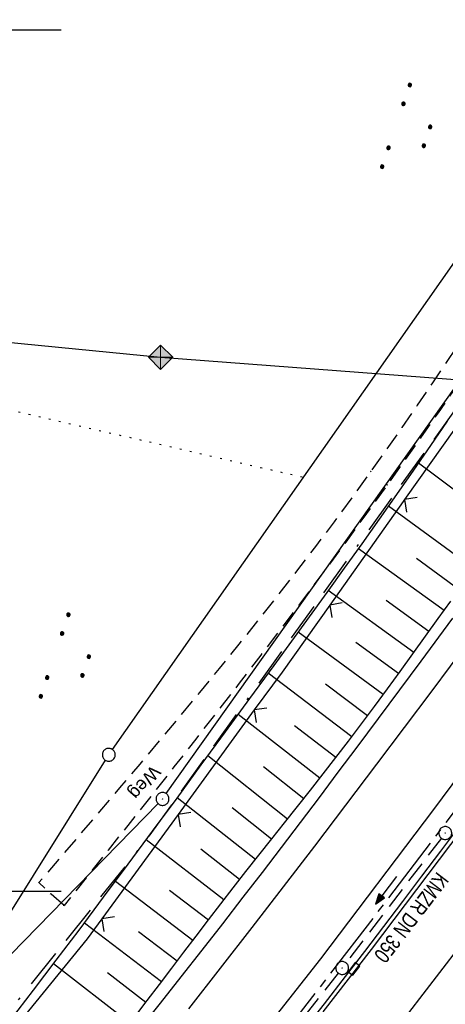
# Model space of a CAD drawing. Extents: x 510526 to 513920, y 467229 to 478797.
# Tile 227 of 256: x 511500 to 511550, y 473287 to 473401. Entities that reach past the tile are written whole.
import ezdxf

# ---------------------------------------------------------------- set-up
doc = ezdxf.new("R2010")
doc.units = 0
doc.header["$LTSCALE"] = 10
doc.header["$MEASUREMENT"] = 0
for name, pattern in [('ACAD_ISO16W100', [73, 15, -6.5, 15, -6.5, 15, -7, 1, -7]), ('ACHSE', [5.5, 4, -0.5, 0.5, -0.5]), ('LT00', [0]), ('LT11', [0.3, 0.2, -0.1]), ('PUNKTX2_STR', [0.6, 0.1, -0.5]), ('STRICHLINIE2', [0.375, 0.25, -0.125])]:
    doc.linetypes.add(name, pattern=pattern)
doc.layers.get('0').update_dxf_attribs({"linetype": 'LT00'})
for name, color, linetype in [('-AX-020', 250, 'ACHSE'), ('-Halt-Pfeil', 4, 'LT00'), ('-Haltung', 182, 'STRICHLINIE2'), ('-Haltungsbeschriftung', 182, 'LT00'), ('BAB-KABEL', 220, 'ACAD_ISO16W100'), ('DFK_AB_L', 21, 'LT00'), ('DFK_AB_P', 7, 'LT00'), ('DFK_GZPKT', 250, 'LT00'), ('DFK_KATASTER', 250, 'LT00'), ('DFK_NUTZUNG', 250, 'LT00'), ('DFK_NUTZUNGSGRENZE', 70, 'PUNKTX2_STR'), ('FELDWEG_TEXT', 1, 'Continuous'), ('STROM_FREILTG', 80, 'STROMFREILEITUNG'), ('STROM_TEXT', 80, 'Continuous'), ('V92_AFBR_BAB', 250, 'LT00'), ('V92_BOESCH', 250, 'LT00'), ('V92_BOSCHUNG', 250, 'LT00'), ('V92_FELDWEG', 250, 'LT11'), ('V92_KA_PRUF', 182, 'LT00'), ('V92_LD_MARK', 250, 'LT00'), ('V92_RASTER', 250, 'LT00'), ('V92_RINNE', 182, 'LT00'), ('V92_SINKK', 182, 'LT00'), ('V92_ZAUN', 40, 'LT00')]:
    doc.layers.add(name, color=color, linetype=linetype)
doc.styles.add('Beschrift', font='ARIAL.TTF')
doc.styles.add('Haltungsbeschriftung', font='ARIAL.TTF', dxfattribs={"width": 0.75})
doc.styles.add('Strom', font='txt.shx')
doc.linetypes.add('STROMFREILEITUNG', pattern='A,12.7,-5.5,["xx",Strom,S=2.5,R=0,X=-2.6,Y=-0.85],-4.35', length=22.55)

# ---------------------------------------------------------------- blocks, each defined once
blk = doc.blocks.new('SYMB7010')
at = {"color": 0, "linetype": 'ByBlock'}
for points in [[(-0.031408, 0.499213), (-0.093728, 0.49134), (-0.15457, 0.475719), (-0.212975, 0.452595), (-0.268021, 0.422333), (-0.31884, 0.385411), (-0.36463, 0.342411), (-0.40467, 0.29401), (-0.438329, 0.240973), (-0.465074, 0.184136), (-0.484486, 0.124395), (-0.496256, 0.062692), (-0.5002, 0)], [(-0.5002, 0), (-0.496256, -0.062692), (-0.484486, -0.124395), (-0.465075, -0.184136), (-0.438329, -0.240973), (-0.404671, -0.29401), (-0.36463, -0.342411), (-0.31884, -0.385411), (-0.268021, -0.422333), (-0.212975, -0.452595), (-0.154571, -0.475719), (-0.093728, -0.49134), (-0.031408, -0.499213), (0.031408, -0.499213)], [(0.5002, 0), (0.496256, 0.062692), (0.484485, 0.124395), (0.465074, 0.184136), (0.438329, 0.240973), (0.40467, 0.29401), (0.36463, 0.342411), (0.31884, 0.385411), (0.268021, 0.422333), (0.212975, 0.452595), (0.15457, 0.475719), (0.093728, 0.49134), (0.031408, 0.499213), (-0.031408, 0.499213)], [(0.031408, -0.499213), (0.093728, -0.491341), (0.15457, -0.475719), (0.212975, -0.452595), (0.268021, -0.422333), (0.31884, -0.385411), (0.36463, -0.342411), (0.404671, -0.294011), (0.438329, -0.240974), (0.465075, -0.184136), (0.484486, -0.124395), (0.496256, -0.062692), (0.500201, 0)]]:
    blk.add_lwpolyline(points, dxfattribs=at)
blk = doc.blocks.new('SYMB0003')
at = {"color": 0, "linetype": 'ByBlock'}
for p, q in [((-0.015712, 0), (0.010166, 0.012015)), ((0, -0.021257), (-0.015712, 0)), ((0.010166, 0.012015), (0, -0.021257))]:
    blk.add_line(p, q, dxfattribs=at)
for points in [[(-0.031395, 0.499013), (-0.093691, 0.491144), (-0.154509, 0.475528), (-0.21289, 0.452414), (-0.267913, 0.422164), (-0.318712, 0.385257), (-0.364484, 0.342274), (-0.404509, 0.293893), (-0.438154, 0.240877), (-0.464888, 0.184062), (-0.484292, 0.124345), (-0.496058, 0.062667), (-0.5, 0)], [(-0.5, 0), (-0.496058, -0.062667), (-0.484292, -0.124345), (-0.464888, -0.184062), (-0.438154, -0.240877), (-0.404509, -0.293893), (-0.364485, -0.342274), (-0.318712, -0.385257), (-0.267914, -0.422164), (-0.21289, -0.452414), (-0.154509, -0.475529), (-0.093691, -0.491144), (-0.031395, -0.499014), (0.031395, -0.499014)], [(0.5, 0), (0.496057, 0.062667), (0.484292, 0.124345), (0.464888, 0.184062), (0.438153, 0.240877), (0.404509, 0.293893), (0.364484, 0.342274), (0.318712, 0.385257), (0.267913, 0.422164), (0.21289, 0.452414), (0.154509, 0.475528), (0.093691, 0.491144), (0.031395, 0.499013), (-0.031395, 0.499013)], [(0.031395, -0.499014), (0.093691, -0.491144), (0.154509, -0.475529), (0.21289, -0.452414), (0.267914, -0.422164), (0.318712, -0.385257), (0.364485, -0.342274), (0.404509, -0.293893), (0.438154, -0.240877), (0.464889, -0.184062), (0.484292, -0.124345), (0.496058, -0.062667), (0.5, 0)]]:
    blk.add_lwpolyline(points, dxfattribs=at)
blk = doc.blocks.new('SYMB0652')
at = {"color": 0, "linetype": 'ByBlock'}
blk.add_lwpolyline([(-0.15, -0.075), (0.15, -0.075), (0.15, 0.075), (-0.15, 0.075), (-0.15, -0.075)], dxfattribs=at)
blk = doc.blocks.new('SYMB0011')
at = {"color": 0, "linetype": 'ByBlock'}
for p, q in [((0.5, 0), (-0.5, 0)), ((0, 0.5), (0, -0.5))]:
    blk.add_line(p, q, dxfattribs=at)
blk = doc.blocks.new('SYMB0024')
at = {"color": 0, "linetype": 'ByBlock'}
for p, q in [((-0.5, 0.5), (0, 0)), ((0, 0), (0.5, 0.5))]:
    blk.add_line(p, q, dxfattribs=at)
blk = doc.blocks.new('SYMB7111')
at = {"color": 0, "linetype": 'ByBlock'}
for p, q in [((-0.13, 0.202919), (-0.13, 0.177081)), ((-0.125, 0.172895), (-0.125, 0.207105)), ((-0.12, 0.209164), (-0.12, 0.170836)), ((-0.115, 0.170204), (-0.115, 0.209796)), ((-0.11, 0.209164), (-0.11, 0.170836)), ((-0.105, 0.172895), (-0.105, 0.207105)), ((-0.1, 0.202919), (-0.1, 0.177081)), ((-0.095, 0.189874), (-0.095, 0.190146)), ((0.1, 0.202919), (0.1, 0.177081)), ((0.105, 0.172895), (0.105, 0.207105)), ((0.11, 0.209164), (0.11, 0.170836)), ((0.115, 0.170204), (0.115, 0.209796)), ((0.12, 0.209164), (0.12, 0.170836)), ((0.125, 0.172895), (0.125, 0.207105)), ((0.13, 0.202919), (0.13, 0.177081)), ((0.135, 0.189874), (0.135, 0.190146)), ((-0.515, -0.177081), (-0.515, -0.202919)), ((-0.51, -0.207105), (-0.51, -0.172895)), ((-0.505, -0.170836), (-0.505, -0.209164)), ((-0.5, -0.209796), (-0.5, -0.170204)), ((-0.495, -0.170836), (-0.495, -0.209164)), ((-0.49, -0.207105), (-0.49, -0.172895)), ((-0.485, -0.177081), (-0.485, -0.202919)), ((-0.48, -0.190126), (-0.48, -0.189854)), ((-0.285, -0.177081), (-0.285, -0.202919)), ((-0.28, -0.207105), (-0.28, -0.172895)), ((-0.275, -0.170836), (-0.275, -0.209164)), ((-0.27, -0.209796), (-0.27, -0.170204)), ((-0.265, -0.170836), (-0.265, -0.209164)), ((-0.26, -0.207105), (-0.26, -0.172895)), ((-0.255, -0.177081), (-0.255, -0.202919)), ((-0.25, -0.190126), (-0.25, -0.189854)), ((0.255, -0.177081), (0.255, -0.202919)), ((0.26, -0.207105), (0.26, -0.172895)), ((0.265, -0.170836), (0.265, -0.209164)), ((0.27, -0.209796), (0.27, -0.170204)), ((0.275, -0.170836), (0.275, -0.209164)), ((0.28, -0.207105), (0.28, -0.172895)), ((0.285, -0.177081), (0.285, -0.202919)), ((0.29, -0.190126), (0.29, -0.189854)), ((0.485, -0.177081), (0.485, -0.202919)), ((0.49, -0.207105), (0.49, -0.172895)), ((0.495, -0.170836), (0.495, -0.209164)), ((0.5, -0.209796), (0.5, -0.170204)), ((0.505, -0.170836), (0.505, -0.209164)), ((0.51, -0.207105), (0.51, -0.172895)), ((0.515, -0.177081), (0.515, -0.202919)), ((0.52, -0.190126), (0.52, -0.189854))]:
    blk.add_line(p, q, dxfattribs=at)
for points in [[(-0.095, 0.19), (-0.096981, 0.198678), (-0.10253, 0.205637), (-0.11055, 0.209499), (-0.11945, 0.209499), (-0.12747, 0.205637), (-0.133019, 0.198678), (-0.135, 0.19), (-0.133019, 0.181322), (-0.12747, 0.174363), (-0.11945, 0.170501), (-0.11055, 0.170501), (-0.10253, 0.174363), (-0.096981, 0.181322), (-0.095, 0.19)], [(0.135, 0.19), (0.133019, 0.198678), (0.12747, 0.205637), (0.11945, 0.209499), (0.11055, 0.209499), (0.10253, 0.205637), (0.096981, 0.198678), (0.095, 0.19), (0.096981, 0.181322), (0.10253, 0.174363), (0.11055, 0.170501), (0.11945, 0.170501), (0.12747, 0.174363), (0.133019, 0.181322), (0.135, 0.19)], [(-0.48, -0.19), (-0.481981, -0.181322), (-0.48753, -0.174363), (-0.49555, -0.170501), (-0.50445, -0.170501), (-0.51247, -0.174363), (-0.518019, -0.181322), (-0.52, -0.19), (-0.518019, -0.198678), (-0.51247, -0.205637), (-0.50445, -0.209499), (-0.49555, -0.209499), (-0.48753, -0.205637), (-0.481981, -0.198678), (-0.48, -0.19)], [(-0.25, -0.19), (-0.251981, -0.181322), (-0.25753, -0.174363), (-0.26555, -0.170501), (-0.27445, -0.170501), (-0.28247, -0.174363), (-0.288019, -0.181322), (-0.29, -0.19), (-0.288019, -0.198678), (-0.28247, -0.205637), (-0.27445, -0.209499), (-0.26555, -0.209499), (-0.25753, -0.205637), (-0.251981, -0.198678), (-0.25, -0.19)], [(0.29, -0.19), (0.288019, -0.181322), (0.28247, -0.174363), (0.27445, -0.170501), (0.26555, -0.170501), (0.25753, -0.174363), (0.251981, -0.181322), (0.25, -0.19), (0.251981, -0.198678), (0.25753, -0.205637), (0.26555, -0.209499), (0.27445, -0.209499), (0.28247, -0.205637), (0.288019, -0.198678), (0.29, -0.19)], [(0.52, -0.19), (0.518019, -0.181322), (0.51247, -0.174363), (0.50445, -0.170501), (0.49555, -0.170501), (0.48753, -0.174363), (0.481981, -0.181322), (0.48, -0.19), (0.481981, -0.198678), (0.48753, -0.205637), (0.49555, -0.209499), (0.50445, -0.209499), (0.51247, -0.205637), (0.518019, -0.198678), (0.52, -0.19)]]:
    blk.add_lwpolyline(points, dxfattribs=at)
blk = doc.blocks.new('SYMB0070')
at = {"color": 0, "linetype": 'ByBlock'}
for p, q in [((-0.5, 0), (0.2, 0)), ((0.5, 0), (0.2, 0.1)), ((0.2, 0.1), (0.2, 0)), ((0.468, 0), (0.21, 0.086)), ((0.21, 0.086), (0.21, -0.086)), ((0.21, -0.086), (0.468, 0)), ((0.22, -0.072), (0.437, 0)), ((0.23, -0.058), (0.405, 0)), ((0.24, -0.045), (0.374, 0)), ((0.342, 0), (0.25, 0.031)), ((0.25, 0.031), (0.25, -0.031)), ((0.25, -0.031), (0.342, 0)), ((0.26, -0.017), (0.31, 0)), ((0.27, -0.003), (0.279, 0))]:
    blk.add_line(p, q, dxfattribs=at)
for points in [[(0.2, 0), (0.2, -0.1), (0.5, 0)], [(0.437, 0), (0.22, 0.072), (0.22, -0.072)], [(0.405, 0), (0.23, 0.058), (0.23, -0.058)], [(0.374, 0), (0.24, 0.045), (0.24, -0.045)], [(0.31, 0), (0.26, 0.017), (0.26, -0.017)], [(0.279, 0), (0.27, 0.003), (0.27, -0.003)]]:
    blk.add_lwpolyline(points, dxfattribs=at)

msp = doc.modelspace()

# ---------------------------------------------------------------- hatches: boundary and pattern name
at = {"layer": 'STROM_TEXT'}
h = msp.add_hatch(color=256, dxfattribs=at)
h.paths.add_polyline_path([(511517.97, 473362), (511516.55, 473362), (511516.55, 473360.58)])
h.paths.add_polyline_path([(511516.55, 473363.41), (511516.55, 473362), (511517.97, 473362)])
h.paths.add_polyline_path([(511516.55, 473363.41), (511515.14, 473362), (511516.55, 473362)])
h.paths.add_polyline_path([(511516.55, 473362), (511515.14, 473362), (511516.55, 473360.58)])

# ---------------------------------------------------------------- linework, layer by layer
at = {"layer": '-AX-020', "ltscale": 0.2, "flags": 128}
msp.add_lwpolyline([(513881.72, 478796.97), (513877.87, 478787.35), (513870.37, 478768.8), (513862.79, 478750.28), (513855.14, 478731.79), (513847.41, 478713.32), (513839.61, 478694.89), (513831.74, 478676.49), (513823.79, 478658.13), (513815.77, 478639.79), (513807.68, 478621.49), (513799.51, 478603.22), (513791.27, 478584.98), (513782.96, 478566.77), (513774.58, 478548.6), (513766.12, 478530.46), (513757.59, 478512.36), (513748.99, 478494.29), (513740.31, 478476.25), (513731.57, 478458.25), (513722.75, 478440.29), (513713.86, 478422.36), (513704.9, 478404.46), (513695.86, 478386.6), (513686.76, 478368.78), (513677.58, 478351), (513668.34, 478333.25), (513659.02, 478315.54), (513649.63, 478297.86), (513640.17, 478280.23), (513630.64, 478262.63), (513621.04, 478245.07), (513611.37, 478227.54), (513601.63, 478210.06), (513591.82, 478192.62), (513586.74, 478183.65), (513576.83, 478166.26), (513566.85, 478148.92), (513556.8, 478131.61), (513546.69, 478114.34), (513536.51, 478097.1), (513526.28, 478079.91), (513515.99, 478062.74), (513505.64, 478045.61), (513495.23, 478028.52), (513484.78, 478011.45), (513474.27, 477994.42), (513463.71, 477977.42), (513453.11, 477960.45), (513442.46, 477943.5), (513431.76, 477926.59), (513421.03, 477909.7), (513410.25, 477892.84), (513399.43, 477876), (513388.58, 477859.18), (513377.69, 477842.39), (513366.77, 477825.62), (513355.82, 477808.87), (513344.83, 477792.14), (513333.82, 477775.43), (513322.78, 477758.74), (513311.72, 477742.06), (513300.63, 477725.4), (513289.52, 477708.75), (513278.39, 477692.12), (513267.24, 477675.5), (513256.08, 477658.89), (513244.9, 477642.29), (513233.71, 477625.7), (513222.5, 477609.12), (513211.29, 477592.54), (513200.07, 477575.97), (513188.84, 477559.41), (513177.6, 477542.84), (513166.37, 477526.28), (513154.8, 477509.24), (513142.5, 477491.11), (513130.2, 477472.99), (513117.9, 477454.86), (513105.61, 477436.73), (513093.33, 477418.59), (513081.06, 477400.44), (513068.81, 477382.28), (513056.57, 477364.12), (513044.34, 477345.94), (513032.14, 477327.75), (513019.96, 477309.55), (513007.8, 477291.33), (512995.67, 477273.09), (512983.57, 477254.83), (512971.49, 477236.55), (512959.45, 477218.25), (512947.45, 477199.93), (512935.48, 477181.58), (512923.55, 477163.21), (512911.66, 477144.81), (512899.82, 477126.38), (512888.03, 477107.93), (512876.28, 477089.44), (512864.58, 477070.92), (512852.94, 477052.36), (512841.35, 477033.77), (512829.82, 477015.15), (512818.35, 476996.49), (512806.94, 476977.79), (512795.6, 476959.05), (512789.64, 476949.14), (512778.41, 476930.34), (512767.24, 476911.5), (512756.13, 476892.61), (512745.1, 476873.69), (512734.14, 476854.72), (512723.25, 476835.72), (512712.42, 476816.68), (512701.67, 476797.59), (512690.98, 476778.47), (512680.37, 476759.31), (512669.82, 476740.11), (512659.35, 476720.87), (512648.95, 476701.6), (512638.61, 476682.28), (512628.35, 476662.93), (512618.16, 476643.54), (512608.04, 476624.11), (512597.99, 476604.65), (512588.01, 476585.15), (512578.1, 476565.61), (512568.26, 476546.04), (512558.5, 476526.43), (512548.8, 476506.79), (512539.18, 476487.11), (512529.63, 476467.4), (512520.15, 476447.65), (512510.75, 476427.87), (512501.42, 476408.05), (512492.16, 476388.2), (512482.97, 476368.31), (512473.85, 476348.4), (512464.81, 476328.44), (512455.84, 476308.46), (512446.94, 476288.44), (512438.12, 476268.39), (512429.37, 476248.31), (512420.69, 476228.2), (512412.09, 476208.05), (512403.56, 476187.88), (512395.11, 476167.67), (512386.72, 476147.43), (512378.42, 476127.17), (512370.18, 476106.87), (512362.02, 476086.54), (512353.94, 476066.18), (512345.92, 476045.79), (512337.99, 476025.38), (512330.13, 476004.93), (512322.34, 475984.46), (512314.63, 475963.96), (512306.99, 475943.43), (512299.43, 475922.87), (512291.94, 475902.28), (512284.53, 475881.67), (512277.19, 475861.03), (512269.93, 475840.36), (512262.74, 475819.67), (512255.63, 475798.95), (512248.6, 475778.21), (512241.64, 475757.44), (512234.76, 475736.64), (512227.95, 475715.82), (512221.22, 475694.97), (512214.57, 475674.11), (512207.99, 475653.21), (512201.49, 475632.29), (512200.13, 475627.89), (512194.28, 475608.79), (512188.5, 475589.67), (512182.78, 475570.54), (512177.14, 475551.38), (512171.56, 475532.2), (512166.05, 475513.01), (512160.62, 475493.79), (512155.26, 475474.55), (512149.97, 475455.29), (512148.09, 475448.36), (512142.91, 475429.07), (512137.8, 475409.77), (512132.78, 475390.44), (512127.83, 475371.09), (512122.96, 475351.72), (512118.16, 475332.33), (512113.45, 475312.92), (512108.81, 475293.5), (512104.25, 475274.06), (512099.76, 475254.59), (512095.36, 475235.11), (512091.03, 475215.62), (512086.78, 475196.1), (512082.61, 475176.57), (512078.52, 475157.02), (512074.51, 475137.46), (512070.57, 475117.88), (512066.72, 475098.28), (512063.24, 475080.25), (512059.53, 475060.62), (512055.9, 475040.98), (512052.34, 475021.33), (512048.86, 475001.67), (512045.44, 474981.99), (512042.08, 474962.3), (512038.79, 474942.6), (512035.56, 474922.89), (512032.39, 474903.18), (512029.27, 474883.45), (512026.2, 474863.71), (512023.18, 474843.97), (512020.21, 474824.22), (512017.28, 474804.47), (512014.39, 474784.7), (512011.54, 474764.94), (512008.73, 474745.16), (512005.95, 474725.39), (512003.2, 474705.61), (512000.47, 474685.82), (511997.78, 474666.03), (511995.1, 474646.24), (511992.44, 474626.45), (511989.8, 474606.65), (511987.17, 474586.85), (511984.55, 474567.05), (511981.94, 474547.25), (511979.34, 474527.45), (511976.74, 474507.69), (511975.13, 474495.38), (511973.48, 474482.82), (511971.82, 474470.25), (511970.17, 474457.69), (511968.51, 474445.13), (511966.84, 474432.57), (511965.15, 474420.02), (511963.46, 474407.46), (511961.75, 474394.91), (511960.03, 474382.35), (511958.28, 474369.81), (511956.52, 474357.26), (511954.73, 474344.72), (511952.92, 474332.18), (511951.08, 474319.64), (511949.21, 474307.11), (511947.31, 474294.58), (511945.38, 474282.06), (511943.41, 474269.55), (511941.4, 474257.04), (511939.35, 474244.53), (511937.27, 474232.04), (511935.14, 474219.55), (511932.96, 474207.07), (511930.74, 474194.59), (511928.46, 474182.13), (511926.14, 474169.68), (511923.76, 474157.23), (511921.32, 474144.8), (511918.83, 474132.38), (511916.28, 474119.97), (511913.66, 474107.57), (511910.98, 474095.19), (511908.24, 474082.82), (511905.43, 474070.46), (511902.54, 474058.13), (511899.59, 474045.81), (511896.56, 474033.5), (511893.47, 474021.26), (511890.29, 474009), (511887.03, 473996.75), (511883.7, 473984.53), (511880.29, 473972.33), (511876.8, 473960.15), (511873.23, 473947.99), (511869.59, 473935.86), (511865.87, 473923.74), (511862.08, 473911.66), (511858.21, 473899.59), (511854.26, 473887.55), (511850.24, 473875.54), (511846.14, 473863.55), (511841.96, 473851.59), (511837.71, 473839.65), (511833.39, 473827.75), (511828.99, 473815.86), (511824.51, 473804.01), (511819.96, 473792.19), (511815.33, 473780.39), (511810.64, 473768.63), (511805.86, 473756.89), (511801.02, 473745.18), (511796.09, 473733.51), (511791.1, 473721.87), (511786.03, 473710.25), (511780.89, 473698.68), (511775.67, 473687.13), (511770.39, 473675.61), (511765.03, 473664.13), (511759.6, 473652.69), (511754.09, 473641.28), (511748.51, 473629.9), (511742.87, 473618.56), (511737.15, 473607.25), (511731.36, 473595.99), (511725.49, 473584.75), (511719.56, 473573.56), (511713.56, 473562.4), (511707.48, 473551.28), (511701.34, 473540.2), (511695.13, 473529.16), (511688.84, 473518.16), (511682.49, 473507.2), (511676.07, 473496.28), (511669.58, 473485.39), (511663.02, 473474.55), (511656.39, 473463.76), (511649.7, 473453), (511642.94, 473442.29), (511636.1, 473431.62), (511629.21, 473420.99), (511622.24, 473410.41), (511615.21, 473399.87), (511608.11, 473389.37), (511600.95, 473378.92), (511593.72, 473368.52), (511586.42, 473358.16), (511579.06, 473347.85), (511571.64, 473337.58), (511564.15, 473327.36), (511556.59, 473317.19), (511548.97, 473307.07), (511541.29, 473297), (511533.54, 473286.97), (511525.74, 473276.99), (511517.86, 473267.07), (511509.93, 473257.19), (511501.93, 473247.36), (511493.87, 473237.58), (511485.75, 473227.86), (511477.57, 473218.19), (511475.55, 473215.81), (511467.29, 473206.2), (511458.98, 473196.64), (511450.61, 473187.13), (511442.18, 473177.67), (511433.71, 473168.25), (511425.19, 473158.87), (511416.62, 473149.54), (511408.01, 473140.24), (511399.37, 473130.98), (511390.68, 473121.76), (511381.96, 473112.57), (511373.2, 473103.41), (511364.42, 473094.28), (511355.61, 473085.17), (511346.77, 473076.1), (511337.91, 473067.04), (511329.03, 473058), (511320.13, 473048.99), (511311.22, 473039.98), (511302.29, 473031), (511293.34, 473022.02), (511284.39, 473013.05), (511275.44, 473004.09), (511266.47, 472995.14), (511255.91, 472984.59), (511236.79, 472965.5), (511230.18, 472958.9), (511223.57, 472952.29), (511216.96, 472945.68), (511210.37, 472939.06), (511203.78, 472932.43), (511197.22, 472925.79), (511190.66, 472919.13), (511184.13, 472912.44), (511177.62, 472905.74), (511171.14, 472899.01), (511164.68, 472892.25), (511158.26, 472885.46), (511151.88, 472878.64), (511145.53, 472871.79), (511139.22, 472864.89), (511132.96, 472857.96), (511126.75, 472850.98), (511120.58, 472843.95), (511114.48, 472836.88), (511109.32, 472830.82), (511103.32, 472823.65), (511097.39, 472816.44), (511091.51, 472809.17), (511085.7, 472801.85), (511079.95, 472794.49), (511074.26, 472787.07), (511068.64, 472779.61), (511063.08, 472772.1), (511057.59, 472764.54), (511052.16, 472756.93), (511046.8, 472749.28), (511041.5, 472741.58), (511036.27, 472733.84), (511031.1, 472726.05), (511026.01, 472718.22), (511020.98, 472710.35), (511016.01, 472702.43), (511011.12, 472694.47), (511006.29, 472686.47), (511001.53, 472678.43), (510996.84, 472670.35), (510992.22, 472662.22), (510987.67, 472654.06), (510983.19, 472645.86), (510978.78, 472637.62), (510974.44, 472629.35), (510970.17, 472621.04), (510965.98, 472612.69), (510961.85, 472604.3), (510957.8, 472595.88), (510953.82, 472587.43), (510949.91, 472578.94), (510946.07, 472570.42), (510942.31, 472561.87), (510938.62, 472553.28), (510935.01, 472544.67), (510931.46, 472536.02), (510928, 472527.34), (510924.6, 472518.64), (510921.29, 472509.9), (510918.04, 472501.14), (510914.87, 472492.35), (510911.78, 472483.53), (510908.76, 472474.69), (510905.82, 472465.82), (510902.96, 472456.92), (510900.17, 472448), (510897.45, 472439.06), (510894.82, 472430.1), (510892.26, 472421.11), (510889.78, 472412.1), (510887.37, 472403.07), (510885.04, 472394.02), (510882.79, 472384.95), (510880.62, 472375.87), (510878.53, 472366.76), (510876.51, 472357.64), (510874.57, 472348.49), (510872.71, 472339.34), (510870.93, 472330.16), (510869.23, 472320.98), (510867.6, 472311.77), (510866.06, 472302.56), (510864.59, 472293.33), (510863.2, 472284.09), (510861.89, 472274.84), (510860.67, 472265.57), (510859.52, 472256.3), (510858.45, 472247.02), (510857.45, 472237.73), (510856.54, 472228.43), (510855.71, 472219.12), (510854.96, 472209.81), (510854.29, 472200.49), (510853.7, 472191.16), (510853.18, 472181.83), (510852.75, 472172.5), (510852.4, 472163.16), (510852.13, 472153.82), (510851.93, 472144.48), (510851.82, 472135.13), (510851.79, 472125.79), (510851.84, 472116.44), (510851.96, 472107.1), (510852.01, 472104.71), (510852.24, 472095.37), (510852.54, 472086.03), (510852.93, 472076.69), (510853.39, 472067.36), (510853.92, 472058.03), (510854.53, 472048.71), (510855.21, 472039.39), (510855.96, 472030.07), (510856.78, 472020.77), (510857.67, 472011.46), (510858.63, 472002.17), (510859.65, 471992.88), (510860.73, 471983.6), (510861.88, 471974.33), (510863.09, 471965.06), (510864.36, 471955.8), (510865.69, 471946.55), (510867.08, 471937.31), (510868.53, 471928.08), (510870.02, 471918.86), (510871.58, 471909.64), (510873.18, 471900.44), (510874.84, 471891.24), (510876.54, 471882.05), (510878.3, 471872.88), (510880.1, 471863.71), (510881.95, 471854.55), (510883.84, 471845.4), (510885.78, 471836.26), (510887.76, 471827.12), (510889.78, 471818), (510891.83, 471808.88), (510893.93, 471799.78), (510896.06, 471790.68), (510898.23, 471781.59), (510900.44, 471772.51), (510902.67, 471763.44), (510904.94, 471754.37), (510907.24, 471745.32), (510909.57, 471736.27), (510911.93, 471727.22), (510914.31, 471718.19), (510916.72, 471709.16), (510919.15, 471700.14), (510921.61, 471691.12), (510924.09, 471682.11), (510926.59, 471673.11), (510929.1, 471664.11), (510931.64, 471655.12), (510934.19, 471646.13), (510936.76, 471637.14), (510939.34, 471628.16), (510941.94, 471619.19), (510944.55, 471610.22), (510947.17, 471601.25), (510949.8, 471592.28), (510952.43, 471583.31), (510955.08, 471574.35), (510957.73, 471565.39), (510960.38, 471556.43), (510963.04, 471547.47), (510967.7, 471531.77), (510970.25, 471523.2), (510975.26, 471506.32), (510980.27, 471489.44), (510985.27, 471472.57), (510990.27, 471455.68), (510995.25, 471438.8), (511000.21, 471421.91), (511005.16, 471405.01), (511010.09, 471388.11), (511014.99, 471371.2), (511019.86, 471354.28), (511024.7, 471337.36), (511029.51, 471320.42), (511034.28, 471303.47), (511039.01, 471286.52), (511043.7, 471269.55), (511048.34, 471252.56), (511052.93, 471235.57), (511057.46, 471218.56), (511061.95, 471201.53), (511066.37, 471184.49), (511070.73, 471167.43), (511075.02, 471150.36), (511079.24, 471133.27), (511083.39, 471116.16), (511086.57, 471102.84), (511090.59, 471085.7), (511094.53, 471068.54), (511098.39, 471051.37), (511102.17, 471034.17), (511105.87, 471016.96), (511109.5, 470999.73), (511113.05, 470982.49), (511116.52, 470965.23), (511119.91, 470947.95), (511123.22, 470930.66), (511126.45, 470913.36), (511129.61, 470896.04), (511132.69, 470878.7), (511135.68, 470861.35), (511138.6, 470843.99), (511141.44, 470826.62), (511144.2, 470809.23), (511146.88, 470791.83), (511149.49, 470774.42), (511152.01, 470757), (511154.45, 470739.56), (511156.82, 470722.12), (511159.1, 470704.66), (511161.31, 470687.19), (511163.44, 470669.72), (511165.49, 470652.23), (511165.64, 470650.9), (511167.87, 470631.02), (511170.03, 470611.14), (511172.1, 470591.25), (511174.1, 470571.35), (511176.01, 470551.44), (511177.85, 470531.52), (511179.53, 470512.55), (511180.88, 470496.34), (511182.16, 470480.14), (511183.36, 470463.92), (511184.48, 470447.7), (511185.52, 470431.48), (511186.48, 470415.25), (511187.36, 470399.01), (511188.16, 470382.77), (511188.88, 470366.53), (511189.52, 470350.29), (511190.08, 470334.04), (511190.56, 470317.79), (511190.96, 470301.53), (511191.28, 470285.28), (511191.52, 470269.02), (511191.68, 470252.76), (511191.76, 470236.51), (511191.77, 470220.25), (511191.69, 470203.99), (511191.53, 470187.73), (511191.29, 470171.47), (511191.24, 470169.01), (511190.91, 470152.75), (511190.5, 470136.5), (511190.02, 470120.25), (511189.47, 470104), (511188.85, 470087.75), (511188.17, 470071.51), (511187.43, 470055.27), (511186.63, 470039.03), (511185.78, 470022.79), (511184.88, 470006.56), (511183.93, 469990.33), (511182.94, 469974.1), (511181.91, 469957.87), (511180.85, 469941.65), (511179.74, 469925.43), (511178.61, 469909.21), (511177.46, 469892.99), (511176.28, 469876.78), (511175.08, 469860.56), (511173.86, 469844.35), (511172.63, 469828.14), (511171.39, 469811.93), (511170.14, 469795.72), (511168.85, 469778.99), (511030.96, 467993.35), (511029.42, 467973.41), (511027.88, 467953.47), (511026.35, 467933.52), (511024.83, 467913.58), (511023.32, 467893.64), (511021.83, 467873.7), (511020.35, 467853.75), (511018.9, 467833.8), (511017.47, 467813.85), (511016.06, 467793.9), (511014.69, 467773.95), (511013.35, 467754), (511012.05, 467734.04), (511010.78, 467714.08), (511009.56, 467694.12), (511008.38, 467674.15), (511007.25, 467654.18), (511006.18, 467634.21), (511005.15, 467614.24), (511004.19, 467594.26), (511003.28, 467574.28), (511002.44, 467554.3), (511001.67, 467534.31), (511000.96, 467514.33), (511000.33, 467494.34), (510999.77, 467474.34), (510999.56, 467465.71), (510999.11, 467445.71), (510998.75, 467425.72), (510998.46, 467405.72), (510998.26, 467385.72), (510998.14, 467365.72), (510998.09, 467345.72), (510998.13, 467325.72), (510998.24, 467305.72), (510998.44, 467285.72), (510998.71, 467265.72), (510999.07, 467245.73), (510999.43, 467229.16)], dxfattribs=at)
at = {"layer": '-Haltung'}
for p, q in [((511549.16, 473306.19), (511538.09, 473291.72)), ((511537.17, 473290.54), (511519.38, 473267.93))]:
    msp.add_line(p, q, dxfattribs=at)
at = {"layer": 'BAB-KABEL', "ltscale": 0.03, "flags": 128}
msp.add_lwpolyline([(513339.84, 477816.32), (513312.27, 477774.65), (513284.67, 477733), (513252.5, 477694.41), (513223.88, 477653.5), (513195.8, 477612.12), (513167.63, 477570.87), (513139.88, 477529.3), (513111.79, 477487.92), (513083.81, 477446.45), (513055.84, 477404.98), (513022.49, 477355.03), (513000.51, 477321.52), (512973.12, 477279.62), (512945.42, 477237.87), (512917.58, 477196.22), (512879.16, 477137.5), (512858.34, 477103.22), (512837.39, 477068.95), (512811.45, 477026.06), (512784.2, 476983.9), (512756.65, 476941.56), (512731.12, 476898.63), (512706.39, 476854.96), (512681.95, 476811.1), (512658.87, 476770.39), (512633.74, 476723.05), (512609.82, 476678.97), (512586.03, 476634.72), (512574.46, 476609.04), (512565.77, 476584.24), (512545.21, 476542.92), (512523.45, 476497.74), (512501.77, 476452.47), (512480.25, 476407.17), (512458.85, 476361.79), (512438.56, 476315.94), (512418.18, 476270.12), (512378.72, 476177.83), (512359.89, 476131.36), (512341.35, 476084.78), (512322.58, 476038.31), (512304.82, 475991.34), (512287.68, 475944.24), (512270.28, 475897.17), (512254.12, 475849.7), (512237.77, 475802.28), (512221.53, 475754.82), (512205.86, 475707.19), (512190.78, 475659.38), (512175.78, 475611.52), (512161.52, 475563.42), (512145.69, 475515.8), (512137.73, 475496.07), (512130.63, 475467.92), (512119.03, 475418.91), (512105.58, 475370.55), (512100.73, 475351.1), (512084.18, 475320.51), (512082.62, 475318.67), (512071.99, 475296.24), (512062.06, 475264.37), (512059.32, 475232.9), (512061.87, 475193.18), (512054.82, 475143.1), (512045.69, 475099.99), (512036.29, 475050.9), (512027.27, 475001.72), (512018.22, 474952.55), (512008.9, 474903.42), (512000.14, 474854.23), (511992.36, 474804.85), (511985.27, 474755.37), (511977.39, 474700.85), (511969.41, 474646.42), (511966.53, 474615.2), (511972.8, 474604.79), (511970.05, 474596.16), (511959.57, 474586.37), (511941.91, 474517.48), (511936.85, 474477.77), (511926.66, 474399.73), (511919.97, 474355.38), (511910.09, 474296.61), (511899.45, 474238.13), (511883.78, 474152.68), (511870.29, 474094), (511857.13, 474053.88), (511852.78, 474012.45), (511853.17, 473966.86), (511852.49, 473957.15), (511851.31, 473949.66), (511841.69, 473942.06), (511825.82, 473895.23), (511826.65, 473894.12), (511810.9, 473851.95), (511793.57, 473805.03), (511775.28, 473758.36), (511755.12, 473712.47), (511734.05, 473667.01), (511712.23, 473621.97), (511689.5, 473577.27), (511665.16, 473533.5), (511639.85, 473490.24), (511612.91, 473448.14), (511601.59, 473431.81), (511558.05, 473366.07), (511514.89, 473306.01), (511484.06, 473267.45), (511450.63, 473224.7), (511393.07, 473164.53), (511363.02, 473132.87), (511308.52, 473076.45), (511275.57, 473040.36), (511243.01, 473009.33), (511235.22, 472986.05), (511231.03, 472981.06), (511075.99, 472813.11), (511070.24, 472807.3), (511057.8, 472797.51), (511038.03, 472769.96), (511010.69, 472730.53), (510983.88, 472687.19), (510959.58, 472643.76), (510934.3, 472604.33), (510904.8, 472574.33), (510913.91, 472558.29), (510911.7, 472550.67), (510911.23, 472549.24), (510895.97, 472514.71), (510882.66, 472477.92), (510872.4, 472460.75), (510857.5, 472432.35), (510836.1, 472381.12), (510836.28, 472368.89), (510832.94, 472355.97), (510830.18, 472332.03), (510848.22, 472325.54), (510838.51, 472271.42), (510831.97, 472215.43), (510830.7, 472169.39), (510828.83, 472118.66), (510829.08, 472067.62), (510833.95, 472011.74), (510842.44, 471951.44), (510849.98, 471906.34), (510856.18, 471866.27), (510867.23, 471812.82), (510879.85, 471762.88), (510891.51, 471713.81), (510903.79, 471665.07), (510916.06, 471616.28), (510929.64, 471568.08), (510950.96, 471501.37), (510971.61, 471429.82), (510974.35, 471422.76), (510989.55, 471366.87), (511004.5, 471314.2), (511016.36, 471270.84), (511026.28, 471232.42), (511039.24, 471184.15), (511056.6, 471116.88), (511065.91, 471078.27), (511077.6, 471030.01), (511089.22, 470981.62), (511098.91, 470932.89), (511107.16, 470884.03), (511116.15, 470835.04), (511125.08, 470786.06), (511133.15, 470736.97), (511137.3, 470706.32), (511129.89, 470689.71), (511129.54, 470684.61), (511132.44, 470671.58), (511143.11, 470670.95), (511145.78, 470638.26), (511151.08, 470588.89), (511155.98, 470539.42), (511159.51, 470489.78), (511162.63, 470440.14), (511165.94, 470390.62), (511167.84, 470340.94), (511167.81, 470291.24), (511167.77, 470272.42), (511169.19, 470243.96), (511168.97, 470223.34), (511163.73, 470203.87), (511151.46, 470170.12), (511152.4, 470145.76), (511161.63, 470107.32), (511162.26, 470078.65), (511157.08, 470021.39), (511153.97, 469975.78), (511150.23, 469924.11), (511146.61, 469878.37), (511141.04, 469826.73), (511133.85, 469745.04), (511131.82, 469700.02), (511128.93, 469655.17), (511125.19, 469595.29), (511130.66, 469554.69), (511130.4, 469544.67), (511121.69, 469477.4)], dxfattribs=at)
at = {"layer": 'DFK_AB_L'}
for p, q in [((511517.21, 473311.36), (511562.74, 473375.38)), ((511516.26, 473310.21), (511491.02, 473284.39))]:
    msp.add_line(p, q, dxfattribs=at)
at = {"layer": 'DFK_KATASTER'}
for p, q in [((511510.97, 473316.48), (511555.89, 473380.48)), ((511490.9, 473284.49), (511510.14, 473315.23))]:
    msp.add_line(p, q, dxfattribs=at)
at = {"layer": 'DFK_NUTZUNGSGRENZE', "ltscale": 0.2}
msp.add_line((511480.18, 473360.22), (511533.15, 473348.08), dxfattribs=at)
at = {"layer": 'STROM_FREILTG', "ltscale": 0.1}
msp.add_lwpolyline([(511394.15, 473374), (511516.55, 473362), (511709.16, 473347.42)], dxfattribs=at)
at = {"layer": 'STROM_TEXT', "lineweight": 0}
for p, q in [((511516.55, 473363.41), (511516.55, 473360.58)), ((511515.14, 473362), (511517.97, 473362))]:
    msp.add_line(p, q, dxfattribs=at)
at = {"layer": 'STROM_TEXT', "linetype": 'Continuous', "flags": 128}
msp.add_lwpolyline([(511516.55, 473360.58), (511517.97, 473362), (511516.55, 473363.41), (511515.14, 473362)], close=True, dxfattribs=at)
at = {"layer": 'V92_AFBR_BAB'}
for points in [[(511793.37, 473731.98), (511783.24, 473709.08), (511772.74, 473685.72), (511762.84, 473664.11), (511752.15, 473641.82), (511741.13, 473619.64), (511729.86, 473597.66), (511718.19, 473575.49), (511706.37, 473553.54), (511694.6, 473532.31), (511682.27, 473510.93), (511670.41, 473490.71), (511658.34, 473470.65), (511645.63, 473450.17), (511632.65, 473429.98), (511618.11, 473407.98), (511604.54, 473387.81), (511590.08, 473366.85), (511577.05, 473348.53), (511563.04, 473329.4), (511548.26, 473309.54), (511535.12, 473292.18), (511520.27, 473273.31)], [(511514.11, 473283.99), (511516.54, 473287.04), (511518.96, 473290.11), (511521.37, 473293.18), (511523.77, 473296.25), (511526.16, 473299.34), (511528.38, 473302.22), (511530.59, 473305.12), (511532.8, 473308.02), (511534.99, 473310.93), (511537.19, 473313.84), (511539.37, 473316.75), (511543.09, 473321.73), (511546.8, 473326.72), (511550.51, 473331.71)]]:
    msp.add_lwpolyline(points, dxfattribs=at)
at = {"layer": 'V92_BOESCH'}
for points in [[(511499.14, 473285.07), (511501.8, 473288.54), (511504.44, 473292.03), (511507.08, 473295.52), (511509.94, 473299.34), (511512.79, 473303.17), (511515.63, 473307), (511518.46, 473310.84), (511521.28, 473314.69), (511524.1, 473318.54), (511526.91, 473322.39), (511529.73, 473326.25), (511531.78, 473329.06), (511533.83, 473331.88), (511535.88, 473334.71), (511537.92, 473337.54), (511539.95, 473340.37), (511541.97, 473343.22), (511543.98, 473346.07), (511545.96, 473348.91), (511547.92, 473351.75), (511549.87, 473354.6)], [(511513.56, 473285.48), (511515, 473287.35), (511516.42, 473289.22), (511517.85, 473291.1), (511519.27, 473292.97), (511520.69, 473294.84), (511522.12, 473296.72), (511523.55, 473298.58), (511524.99, 473300.44), (511526.47, 473302.34), (511527.96, 473304.23), (511529.46, 473306.11), (511530.96, 473307.99), (511532.46, 473309.87), (511533.95, 473311.76), (511535.44, 473313.65), (511536.91, 473315.55), (511538.38, 473317.45), (511539.9, 473319.46), (511541.4, 473321.48), (511542.89, 473323.51), (511544.37, 473325.54), (511545.85, 473327.58), (511547.32, 473329.62), (511548.8, 473331.67), (511550.27, 473333.71)]]:
    msp.add_lwpolyline(points, dxfattribs=at)
at = {"layer": 'V92_BOSCHUNG'}
for p, q in [((511556.52, 473342.2), (511546.5, 473349.7)), ((511552.98, 473337.43), (511543.03, 473344.72)), ((511549.48, 473332.61), (511539.54, 473339.79)), ((511551.23, 473335.03), (511546.26, 473338.64)), ((511545.97, 473327.74), (511536.03, 473334.92)), ((511547.72, 473330.18), (511542.76, 473333.77)), ((511542.42, 473322.86), (511532.53, 473330.1)), ((511544.2, 473325.3), (511539.24, 473328.9)), ((511538.77, 473317.97), (511529.06, 473325.33)), ((511540.6, 473320.41), (511535.7, 473324.06)), ((511535.05, 473313.15), (511525.58, 473320.56)), ((511536.91, 473315.55), (511532.12, 473319.25)), ((511531.3, 473308.42), (511522.05, 473315.74)), ((511533.17, 473310.77), (511528.5, 473314.46)), ((511527.57, 473303.73), (511518.49, 473310.89)), ((511529.43, 473306.07), (511524.85, 473309.7)), ((511523.91, 473299.05), (511514.89, 473306.01)), ((511525.73, 473301.39), (511521.21, 473304.92)), ((511520.29, 473294.32), (511511.3, 473301.16)), ((511522.1, 473296.69), (511517.6, 473300.14)), ((511516.66, 473289.54), (511507.7, 473296.35)), ((511518.48, 473291.93), (511513.99, 473295.34)), ((511512.98, 473284.73), (511504.12, 473291.6)), ((511514.84, 473287.14), (511510.37, 473290.55))]:
    msp.add_line(p, q, dxfattribs=at)
at = {"layer": 'V92_FELDWEG', "flags": 128}
for points in [[(511607.06, 473447.96), (511604.92, 473444.55), (511602.77, 473441.14), (511600.62, 473437.74), (511598.46, 473434.34), (511596.29, 473430.94), (511594.12, 473427.55), (511591.93, 473424.17), (511589.74, 473420.8), (511587.52, 473417.44), (511585.29, 473414.08), (511583.52, 473411.44), (511581.73, 473408.81), (511579.94, 473406.17), (511578.14, 473403.55), (511576.34, 473400.92), (511574.53, 473398.3), (511572.73, 473395.68), (511570.93, 473393.06), (511569.12, 473390.43), (511567.33, 473387.8), (511565.54, 473385.17), (511563.76, 473382.53), (511562.01, 473379.92), (511560.28, 473377.31), (511558.54, 473374.69), (511556.82, 473372.07), (511555.09, 473369.46), (511553.36, 473366.84), (511551.62, 473364.23), (511549.88, 473361.62), (511548.12, 473359.02), (511546.36, 473356.43), (511544.58, 473353.85), (511542.78, 473351.29), (511540.97, 473348.74), (511538.85, 473345.82), (511536.71, 473342.92), (511534.54, 473340.05), (511532.34, 473337.19), (511530.13, 473334.34), (511527.89, 473331.52), (511525.64, 473328.7), (511523.36, 473325.9), (511521.07, 473323.11), (511518.77, 473320.33), (511516.46, 473317.56), (511514.14, 473314.8), (511511.8, 473312.04), (511509.46, 473309.29), (511507.12, 473306.54), (511504.77, 473303.79), (511502.42, 473301.05)], [(511609.07, 473446.78), (511606.94, 473443.34), (511604.8, 473439.89), (511602.66, 473436.45), (511600.52, 473433.01), (511598.37, 473429.57), (511596.21, 473426.14), (511594.03, 473422.72), (511591.85, 473419.31), (511589.65, 473415.9), (511587.43, 473412.51), (511585.53, 473409.62), (511583.61, 473406.73), (511581.67, 473403.85), (511579.74, 473400.98), (511577.79, 473398.11), (511575.84, 473395.25), (511573.88, 473392.39), (511571.93, 473389.52), (511569.97, 473386.66), (511568.01, 473383.8), (511566.06, 473380.94), (511564.15, 473378.11), (511562.23, 473375.29), (511560.32, 473372.46), (511558.4, 473369.64), (511556.49, 473366.81), (511554.57, 473363.99), (511552.64, 473361.18), (511550.71, 473358.37), (511548.77, 473355.56), (511546.82, 473352.76), (511544.86, 473349.98), (511542.88, 473347.2), (511540.48, 473343.87), (511538.06, 473340.56), (511535.62, 473337.26), (511533.16, 473333.97), (511530.68, 473330.7), (511528.19, 473327.43), (511525.69, 473324.18), (511523.17, 473320.93), (511520.64, 473317.7), (511518.11, 473314.47), (511515.56, 473311.24), (511513.01, 473308.02), (511510.46, 473304.8), (511507.9, 473301.59), (511505.34, 473298.37)], [(511505.34, 473298.37), (511503.8, 473299.73), (511502.42, 473301.05)]]:
    msp.add_lwpolyline(points, dxfattribs=at)
at = {"layer": 'V92_LD_MARK'}
for points in [[(511519.83, 473286.4), (511527.17, 473295.81), (511534.45, 473305.27), (511541.68, 473314.77), (511548.09, 473323.31), (511554.47, 473331.89), (511560.79, 473340.51), (511567.07, 473349.15), (511573.3, 473357.83), (511579.49, 473366.54), (511585.64, 473375.28), (511591.74, 473384.06), (511597.8, 473392.86), (511602.8, 473400.2), (511607.77, 473407.56), (511612.71, 473414.94), (511617.62, 473422.34), (511622.49, 473429.76), (511627.33, 473437.21), (511632.14, 473444.67), (511636.91, 473452.16)], [(511635.33, 473412.17), (511628.12, 473401.26), (511620.84, 473390.39), (511613.49, 473379.57), (511606.06, 473368.79), (511598.57, 473358.07), (511591, 473347.39), (511583.37, 473336.77), (511575.67, 473326.19), (511567.89, 473315.67), (511560.05, 473305.19), (511552.14, 473294.77), (511544.17, 473284.4)]]:
    msp.add_lwpolyline(points, dxfattribs=at)
at = {"layer": 'V92_RASTER'}
for p, q in [((511495, 473400), (511505, 473400)), ((511505, 473300), (511495, 473300))]:
    msp.add_line(p, q, dxfattribs=at)
at = {"layer": 'V92_RINNE'}
for points in [[(511551.27, 473307.61), (511549.07, 473304.69), (511546.87, 473301.77), (511544.66, 473298.85), (511542.44, 473295.94), (511540.22, 473293.04), (511537.99, 473290.14), (511535.54, 473286.98), (511533.07, 473283.82)], [(511535.43, 473286.05), (511538.36, 473289.83), (511541.03, 473293.29), (511543.68, 473296.76), (511546.33, 473300.23), (511548.96, 473303.72), (511551.59, 473307.21)]]:
    msp.add_lwpolyline(points, dxfattribs=at)
at = {"layer": 'V92_ZAUN'}
for p, q in [((511553.55, 473357.72), (511544.87, 473345.48)), ((511527.44, 473321.07), (511518.59, 473308.96)), ((511518.59, 473308.96), (511509.73, 473296.85))]:
    msp.add_line(p, q, dxfattribs=at)
for points in [[(511544.87, 473345.48), (511544.72, 473345.26), (511536.19, 473333.25)], [(511536.19, 473333.25), (511530.67, 473325.47), (511527.44, 473321.07)], [(511509.73, 473296.85), (511508.02, 473294.51), (511500.38, 473285.13)]]:
    msp.add_lwpolyline(points, dxfattribs=at)

# ---------------------------------------------------------------- block references
at = {"layer": '-Halt-Pfeil', "xscale": 4.000000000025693, "yscale": 4, "zscale": 4, "rotation": 232.6053225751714}
msp.add_blockref('SYMB0070', (511542.72, 473300.14), dxfattribs=at)
at = {"layer": 'DFK_AB_P', "xscale": 1.499999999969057, "yscale": 1.5, "zscale": 1.5, "rotation": 251.2881100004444}
msp.add_blockref('SYMB0003', (511516.78, 473310.75), dxfattribs=at)
at = {"layer": 'DFK_GZPKT', "xscale": 1.499999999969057, "yscale": 1.5, "zscale": 1.5, "rotation": 251.2881100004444}
msp.add_blockref('SYMB7010', (511510.54, 473315.87), dxfattribs=at)
at = {"layer": 'DFK_NUTZUNG', "xscale": 9.99999999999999, "yscale": 10, "zscale": 10, "rotation": 251.28826}
for p in [(511545.69, 473388.25), (511506.05, 473326.78)]:
    msp.add_blockref('SYMB7111', p, dxfattribs=at)
at = {"layer": 'V92_FELDWEG', "xscale": 0.09999999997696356, "yscale": 0.09999999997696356, "zscale": 0.1, "rotation": 240.5376025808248}
for p in [(511540.97, 473348.74), (511542.88, 473347.2), (511502.42, 473301.05), (511503.8, 473299.73), (511505.34, 473298.37)]:
    msp.add_blockref('SYMB0011', p, dxfattribs=at)
at = {"layer": 'V92_KA_PRUF', "xscale": 1.500000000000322, "yscale": 1.500000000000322, "zscale": 1.5, "rotation": 240.5376025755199}
for p in [(511549.61, 473306.79), (511537.64, 473291.13)]:
    msp.add_blockref('SYMB0003', p, dxfattribs=at)
at = {"layer": 'V92_SINKK', "xscale": 4.499999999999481, "yscale": 4.500000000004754, "zscale": 4.5, "rotation": 232.1957432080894}
msp.add_blockref('SYMB0652', (511539.01, 473291.03), dxfattribs=at)
at = {"layer": 'V92_ZAUN', "yscale": 2.100000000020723, "zscale": 2.1}
for p, xscale, rotation in [((511544.87, 473345.48), 2.099999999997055, 234.6732025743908), ((511536.19, 473333.25), 2.100000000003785, 234.6276225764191), ((511527.44, 473321.07), 2.099999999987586, 233.8146925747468), ((511518.59, 473308.96), 2.099999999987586, 233.8146925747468), ((511509.73, 473296.85), 2.099999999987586, 233.8146925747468)]:
    msp.add_blockref('SYMB0024', p, dxfattribs=dict(at, xscale=xscale, rotation=rotation))

# ---------------------------------------------------------------- texts
at = {"layer": '-Haltungsbeschriftung', "style": 'Haltungsbeschriftung', "width": 0.75}
msp.add_text('KMZR DN 350', height=1.8, rotation=232.6053, dxfattribs=at).set_placement((511548.68, 473302.38))
at = {"layer": 'FELDWEG_TEXT', "style": 'Beschrift'}
msp.add_text('Weg', height=1.5, rotation=229.2927, dxfattribs=at).set_placement((511515.56, 473314.75))

doc.saveas('drawing.dxf')
